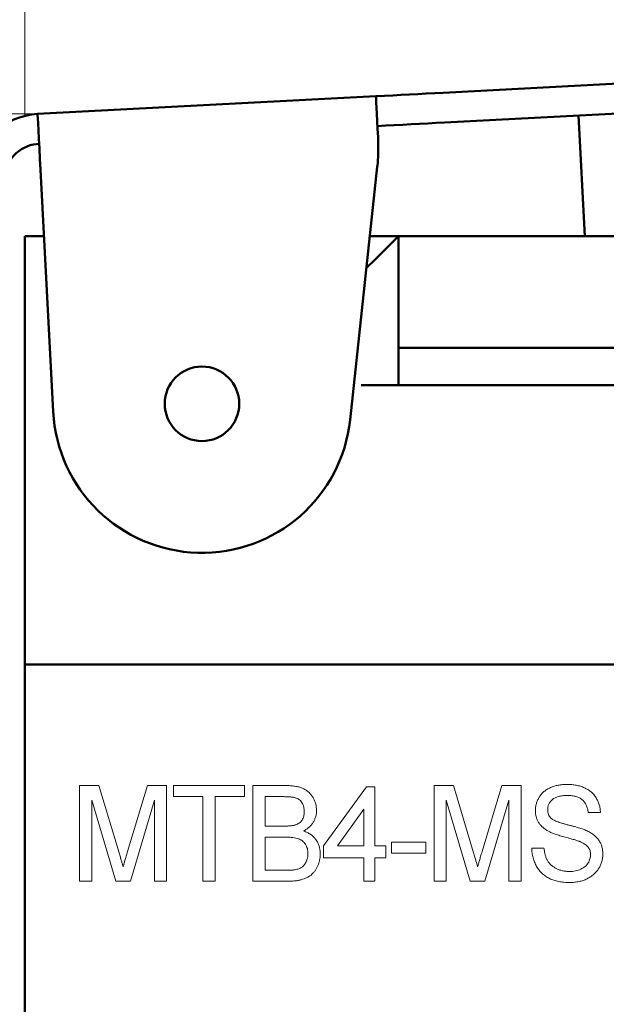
# Model space of a CAD drawing. Header units: millimetres. Extents: x 2171 to 2591, y 1134 to 1431.
# Tile 5 of 18: x 2261 to 2276, y 1336 to 1362. Entities that reach past the tile are written whole.
import ezdxf

# ---------------------------------------------------------------- set-up
doc = ezdxf.new("R2010")
doc.units = ezdxf.units.MM
doc.linetypes.add('ACAD_ISO12W100', pattern=[21, 12, -3, 0, -3, 0, -3])
for name, color, linetype, lineweight in [('main', 5, 'Continuous', 50), ('size', 7, 'Continuous', 20), ('text', 7, 'Continuous', 20)]:
    doc.layers.add(name, color=color, linetype=linetype, lineweight=lineweight)
doc.styles.add('GOST', font='GOST.shx', dxfattribs={"width": 0.8, "oblique": 15})
doc.dimstyles.new('GOST', dxfattribs={"dimscale": 0, "dimtxt": 3.5, "dimasz": 4, "dimexe": 1.25, "dimexo": 0, "dimtad": 1, "dimdec": 1, "dimrnd": 0.5, "dimtxsty": 'GOST', "dimcen": 5, "dimclrd": 256, "dimclre": 256, "dimclrt": 256, "dimadec": 1, "dimazin": 2, "dimtfac": 1, "dimtdec": 4, "dimtmove": 0, "dimatfit": 3, "dimfxl": 0, "dimtolj": 1, "dimtzin": 0, "dimlwd": -1, "dimlwe": -1, "dimarcsym": 0})

# ---------------------------------------------------------------- blocks, each defined once
blk = doc.blocks.new('*D212')
at = {"layer": 'Defpoints', "color": 0}
for p in [(2322.629, 1371.356), (2242.912, 1313.343), (2260.806, 1313.343)]:
    blk.add_point(p, dxfattribs=at)
at = {"layer": 'size', "ltscale": 5}
for p, q in [((2322.629, 1371.356), (2241.662, 1371.356)), ((2242.912, 1367.356), (2242.912, 1317.343)), ((2260.806, 1313.343), (2241.662, 1313.343))]:
    blk.add_line(p, q, dxfattribs=at)
at = {"layer": 'size'}
for points in [[(2243.579, 1367.356), (2242.246, 1367.356), (2242.912, 1371.356)], [(2242.246, 1317.343), (2243.579, 1317.343), (2242.912, 1313.343)]]:
    blk.add_solid(points, dxfattribs=at)
at = {"layer": 'size', "linetype": 'ByBlock', "insert": (2240.537, 1342.349), "char_height": 3.5, "attachment_point": 5, "rotation": 90, "style": 'GOST'}
blk.add_mtext('\\A1;58max', dxfattribs=at)
blk = doc.blocks.new('*D213')
at = {"layer": 'Defpoints', "color": 0}
for p in [(2322.629, 1387.974), (2322.629, 1371.356), (2260.806, 1359.872)]:
    blk.add_point(p, dxfattribs=at)
at = {"layer": 'size', "ltscale": 5}
for p, q in [((2260.806, 1359.872), (2260.806, 1389.224)), ((2322.629, 1371.356), (2322.629, 1389.224)), ((2264.806, 1387.974), (2318.629, 1387.974))]:
    blk.add_line(p, q, dxfattribs=at)
at = {"layer": 'size'}
for points in [[(2264.806, 1388.641), (2264.806, 1387.308), (2260.806, 1387.974)], [(2318.629, 1387.308), (2318.629, 1388.641), (2322.629, 1387.974)]]:
    blk.add_solid(points, dxfattribs=at)
at = {"layer": 'size', "linetype": 'ByBlock', "insert": (2291.718, 1390.35), "char_height": 3.5, "attachment_point": 5, "style": 'GOST'}
blk.add_mtext('\\A1;62', dxfattribs=at)
blk = doc.blocks.new('*D215')
at = {"layer": 'Defpoints', "color": 0}
for p in [(2261.143, 1359.922), (2250.912, 1313.343), (2260.806, 1313.343)]:
    blk.add_point(p, dxfattribs=at)
at = {"layer": 'size'}
for p, q in [((2261.143, 1359.922), (2249.662, 1359.922)), ((2250.912, 1355.922), (2250.912, 1317.343)), ((2260.806, 1313.343), (2249.662, 1313.343))]:
    blk.add_line(p, q, dxfattribs=at)
for points in [[(2251.579, 1355.922), (2250.246, 1355.922), (2250.912, 1359.922)], [(2250.246, 1317.343), (2251.579, 1317.343), (2250.912, 1313.343)]]:
    blk.add_solid(points, dxfattribs=at)
at = {"layer": 'size', "linetype": 'ByBlock', "insert": (2248.275, 1336.632), "char_height": 3.5, "attachment_point": 5, "rotation": 90, "style": 'GOST'}
blk.add_mtext('\\A1;46,5', dxfattribs=at)

msp = doc.modelspace()

# ---------------------------------------------------------------- linework, layer by layer
at = {"layer": 'main'}
for p, q in [((2272.026, 1360.493), (2301.191, 1362.021)), ((2272.067, 1359.694), (2301.233, 1361.222)), ((2261.143, 1359.922), (2270.227, 1360.398)), ((2260.983, 1359.907), (2261.143, 1359.922)), ((2275.665, 1359.882), (2275.835, 1356.643)), ((2270.289, 1358.9), (2270.284, 1359.299)), ((2261.185, 1359.123), (2261.033, 1359.104)), ((2270.262, 1358.503), (2269.533, 1351.715)), ((2261.562, 1351.933), (2261.222, 1358.424)), ((2260.806, 1356.643), (2261.315, 1356.643)), ((2260.806, 1355.643), (2260.806, 1356.643)), ((2270.063, 1356.643), (2270.83, 1356.643)), ((2270.83, 1352.643), (2270.83, 1356.643)), ((2270.83, 1356.643), (2281.783, 1356.643)), ((2260.806, 1345.143), (2260.806, 1355.643)), ((2270.83, 1353.643), (2281.783, 1353.643)), ((2275.413, 1352.643), (2269.83, 1352.643)), ((2281.783, 1352.643), (2275.413, 1352.643)), ((2315.306, 1345.143), (2260.806, 1345.143)), ((2260.806, 1344.143), (2260.806, 1345.143)), ((2260.806, 1324.143), (2260.806, 1344.143))]:
    msp.add_line(p, q, dxfattribs=at)
at = {"layer": 'main', "flags": 128}
for points in [[(2270.227, 1360.398), (2270.452, 1360.41), (2270.677, 1360.422), (2270.903, 1360.434), (2271.128, 1360.446), (2271.353, 1360.457), (2271.577, 1360.469), (2271.802, 1360.481), (2272.026, 1360.493)], [(2270.227, 1360.398), (2270.228, 1360.379), (2270.231, 1360.32), (2270.236, 1360.223), (2270.243, 1360.092), (2270.251, 1359.93), (2270.261, 1359.74), (2270.272, 1359.528), (2270.284, 1359.299)], [(2261.222, 1358.424), (2261.206, 1358.717), (2261.191, 1358.998), (2261.178, 1359.257), (2261.166, 1359.484), (2261.156, 1359.67), (2261.149, 1359.808), (2261.145, 1359.893), (2261.143, 1359.922)], [(2272.067, 1359.694), (2271.843, 1359.682), (2271.619, 1359.67), (2271.394, 1359.658), (2271.17, 1359.647), (2270.944, 1359.635), (2270.719, 1359.623), (2270.494, 1359.611), (2270.268, 1359.599)], [(2270.83, 1356.643), (2270.814, 1356.627), (2270.769, 1356.582), (2270.696, 1356.509), (2270.596, 1356.409), (2270.472, 1356.285), (2270.33, 1356.143), (2270.172, 1355.985), (2270.003, 1355.816), (2269.97, 1355.783)]]:
    msp.add_lwpolyline(points, dxfattribs=at)
at = {"layer": 'main'}
msp.add_circle((2265.556, 1352.143), 1, dxfattribs=at)
for centre, radius, start, end in [((2261.237, 1358.125), 1.8, 98.112, 181), ((2261.237, 1358.125), 1, 101.8073, 181), ((2265.291, 1359.037), 5, 353.8693, 358.4201), ((2265.556, 1352.143), 4, 183, 353.8693)]:
    msp.add_arc(centre, radius, start, end, dxfattribs=at)
at = {"layer": 'text'}
for p, q in [((2262.27, 1339.327), (2262.27, 1341.895)), ((2262.27, 1341.895), (2262.79, 1341.895)), ((2262.79, 1341.895), (2263.33, 1340.093)), ((2263.558, 1340.123), (2264.092, 1341.895)), ((2264.092, 1341.895), (2264.608, 1341.895)), ((2264.608, 1341.895), (2264.608, 1339.327)), ((2264.792, 1341.599), (2264.792, 1341.895)), ((2264.792, 1341.895), (2266.702, 1341.895)), ((2266.702, 1341.895), (2266.702, 1341.599)), ((2266.919, 1339.327), (2266.919, 1341.895)), ((2266.919, 1341.895), (2267.828, 1341.895)), ((2268.816, 1340.281), (2269.968, 1341.862)), ((2269.968, 1341.862), (2270.199, 1341.862)), ((2270.199, 1341.862), (2270.199, 1340.281)), ((2271.786, 1339.327), (2271.786, 1341.895)), ((2271.786, 1341.895), (2272.306, 1341.895)), ((2272.306, 1341.895), (2272.846, 1340.093)), ((2273.074, 1340.123), (2273.608, 1341.895)), ((2273.608, 1341.895), (2274.124, 1341.895)), ((2274.124, 1341.895), (2274.124, 1339.327)), ((2265.582, 1341.599), (2264.792, 1341.599)), ((2265.582, 1339.327), (2265.582, 1341.599)), ((2266.702, 1341.599), (2265.912, 1341.599)), ((2265.912, 1341.599), (2265.912, 1339.327)), ((2267.723, 1341.599), (2267.249, 1341.599)), ((2267.249, 1341.599), (2267.249, 1340.808)), ((2263.24, 1339.327), (2262.599, 1341.5)), ((2262.599, 1341.5), (2262.599, 1339.327)), ((2264.279, 1341.5), (2263.634, 1339.327)), ((2264.279, 1339.327), (2264.279, 1341.5)), ((2272.756, 1339.327), (2272.115, 1341.5)), ((2272.115, 1341.5), (2272.115, 1339.327)), ((2273.794, 1341.5), (2273.15, 1339.327)), ((2273.794, 1339.327), (2273.794, 1341.5)), ((2269.902, 1341.258), (2269.19, 1340.281)), ((2269.902, 1340.281), (2269.902, 1341.258)), ((2276.251, 1341.17), (2275.922, 1341.17)), ((2267.249, 1340.808), (2267.762, 1340.808)), ((2267.798, 1340.512), (2267.249, 1340.512)), ((2267.249, 1340.512), (2267.249, 1339.623)), ((2268.816, 1339.952), (2268.816, 1340.281)), ((2269.19, 1340.281), (2269.902, 1340.281)), ((2270.199, 1340.281), (2270.495, 1340.281)), ((2270.495, 1340.281), (2270.495, 1339.952)), ((2270.647, 1340.084), (2270.647, 1340.38)), ((2270.647, 1340.38), (2271.569, 1340.38)), ((2271.569, 1340.38), (2271.569, 1340.084)), ((2274.407, 1340.216), (2274.736, 1340.216)), ((2269.902, 1339.952), (2268.816, 1339.952)), ((2269.902, 1339.327), (2269.902, 1339.952)), ((2270.199, 1339.952), (2270.199, 1339.327)), ((2270.495, 1339.952), (2270.199, 1339.952)), ((2271.569, 1340.084), (2270.647, 1340.084)), ((2267.249, 1339.623), (2267.839, 1339.623)), ((2262.599, 1339.327), (2262.27, 1339.327)), ((2263.634, 1339.327), (2263.24, 1339.327)), ((2264.608, 1339.327), (2264.279, 1339.327)), ((2265.912, 1339.327), (2265.582, 1339.327)), ((2267.834, 1339.327), (2266.919, 1339.327)), ((2270.199, 1339.327), (2269.902, 1339.327)), ((2272.115, 1339.327), (2271.786, 1339.327)), ((2273.15, 1339.327), (2272.756, 1339.327)), ((2274.124, 1339.327), (2273.794, 1339.327))]:
    msp.add_line(p, q, dxfattribs=at)
for points, knots in [([(2267.828, 1341.895), (2267.851, 1341.895), (2267.895, 1341.895), (2267.959, 1341.89), (2268.02, 1341.884), (2268.078, 1341.876), (2268.132, 1341.865), (2268.182, 1341.851), (2268.229, 1341.835), (2268.287, 1341.81), (2268.354, 1341.773), (2268.425, 1341.717), (2268.487, 1341.65), (2268.538, 1341.573), (2268.579, 1341.491), (2268.61, 1341.406), (2268.628, 1341.318), (2268.63, 1341.259), (2268.632, 1341.229)], [0, 0, 0, 0, 0.057153, 0.111794, 0.163536, 0.21289, 0.259689, 0.304033, 0.345971, 0.38624, 0.463779, 0.539539, 0.61578, 0.694666, 0.773288, 0.849584, 0.924785, 1, 1, 1, 1]), ([(2274.506, 1341.224), (2274.507, 1341.256), (2274.51, 1341.319), (2274.529, 1341.413), (2274.562, 1341.502), (2274.599, 1341.573), (2274.635, 1341.627), (2274.666, 1341.665), (2274.699, 1341.701), (2274.735, 1341.734), (2274.775, 1341.765), (2274.816, 1341.794), (2274.862, 1341.818), (2274.926, 1341.85), (2275.011, 1341.881), (2275.119, 1341.908), (2275.233, 1341.924), (2275.31, 1341.927), (2275.349, 1341.928)], [0, 0, 0, 0, 0.077422, 0.153729, 0.230199, 0.308439, 0.348154, 0.387991, 0.42728, 0.467465, 0.507631, 0.548505, 0.590553, 0.633684, 0.721927, 0.811535, 0.903872, 1, 1, 1, 1]), ([(2275.349, 1341.928), (2275.393, 1341.927), (2275.477, 1341.925), (2275.599, 1341.908), (2275.713, 1341.879), (2275.803, 1341.846), (2275.869, 1341.813), (2275.916, 1341.787), (2275.959, 1341.758), (2276, 1341.725), (2276.038, 1341.691), (2276.073, 1341.653), (2276.105, 1341.613), (2276.143, 1341.556), (2276.183, 1341.48), (2276.22, 1341.382), (2276.244, 1341.278), (2276.248, 1341.207), (2276.251, 1341.17)], [0, 0, 0, 0, 0.098228, 0.191025, 0.279808, 0.365085, 0.406709, 0.447333, 0.486864, 0.526213, 0.565087, 0.603673, 0.642475, 0.681466, 0.759511, 0.837632, 0.917464, 1, 1, 1, 1]), ([(2268.302, 1341.197), (2268.302, 1341.218), (2268.3, 1341.259), (2268.29, 1341.319), (2268.272, 1341.375), (2268.247, 1341.426), (2268.216, 1341.472), (2268.178, 1341.511), (2268.134, 1341.542), (2268.092, 1341.56), (2268.054, 1341.571), (2268.02, 1341.579), (2267.982, 1341.585), (2267.94, 1341.59), (2267.892, 1341.594), (2267.84, 1341.597), (2267.783, 1341.598), (2267.743, 1341.598), (2267.723, 1341.599)], [0, 0, 0, 0, 0.077453, 0.150837, 0.221613, 0.291349, 0.359183, 0.424532, 0.488707, 0.555413, 0.592206, 0.633393, 0.680523, 0.733081, 0.791138, 0.855375, 0.924555, 1, 1, 1, 1]), ([(2275.363, 1341.631), (2275.341, 1341.631), (2275.298, 1341.631), (2275.236, 1341.625), (2275.178, 1341.616), (2275.126, 1341.604), (2275.078, 1341.588), (2275.034, 1341.569), (2274.995, 1341.546), (2274.961, 1341.52), (2274.932, 1341.491), (2274.906, 1341.46), (2274.884, 1341.429), (2274.866, 1341.396), (2274.852, 1341.361), (2274.842, 1341.324), (2274.836, 1341.287), (2274.835, 1341.261), (2274.835, 1341.248)], [0, 0, 0, 0, 0.090412, 0.175543, 0.254225, 0.327646, 0.396334, 0.460647, 0.521932, 0.580374, 0.636362, 0.690551, 0.742443, 0.793554, 0.844819, 0.895641, 0.946675, 1, 1, 1, 1]), ([(2275.922, 1341.17), (2275.919, 1341.189), (2275.915, 1341.225), (2275.903, 1341.277), (2275.889, 1341.325), (2275.871, 1341.37), (2275.849, 1341.412), (2275.824, 1341.45), (2275.795, 1341.484), (2275.763, 1341.516), (2275.727, 1341.543), (2275.687, 1341.567), (2275.642, 1341.587), (2275.594, 1341.603), (2275.542, 1341.616), (2275.486, 1341.625), (2275.426, 1341.63), (2275.384, 1341.631), (2275.363, 1341.631)], [0, 0, 0, 0, 0.068321, 0.133685, 0.195705, 0.255003, 0.312137, 0.367733, 0.422949, 0.477506, 0.533025, 0.589742, 0.649453, 0.711644, 0.777437, 0.847295, 0.920918, 1, 1, 1, 1]), ([(2268.061, 1340.839), (2268.08, 1340.846), (2268.117, 1340.859), (2268.166, 1340.889), (2268.209, 1340.925), (2268.243, 1340.968), (2268.27, 1341.017), (2268.289, 1341.072), (2268.301, 1341.133), (2268.302, 1341.175), (2268.302, 1341.197)], [0, 0, 0, 0, 0.129655, 0.251855, 0.36994, 0.486045, 0.604535, 0.728373, 0.858603, 1, 1, 1, 1]), ([(2268.632, 1341.229), (2268.63, 1341.202), (2268.628, 1341.147), (2268.612, 1341.066), (2268.583, 1340.988), (2268.546, 1340.913), (2268.496, 1340.843), (2268.435, 1340.779), (2268.362, 1340.722), (2268.308, 1340.692), (2268.28, 1340.677)], [0, 0, 0, 0, 0.119474, 0.237228, 0.356693, 0.478628, 0.60264, 0.728564, 0.86074, 1, 1, 1, 1]), ([(2274.858, 1340.669), (2274.829, 1340.686), (2274.775, 1340.717), (2274.702, 1340.774), (2274.641, 1340.836), (2274.591, 1340.905), (2274.553, 1340.979), (2274.525, 1341.057), (2274.509, 1341.139), (2274.507, 1341.196), (2274.506, 1341.224)], [0, 0, 0, 0, 0.14092, 0.272031, 0.39748, 0.518629, 0.637481, 0.756264, 0.875776, 1, 1, 1, 1]), ([(2274.835, 1341.248), (2274.836, 1341.226), (2274.838, 1341.183), (2274.856, 1341.122), (2274.883, 1341.067), (2274.911, 1341.036), (2274.924, 1341.021)], [0, 0, 0, 0, 0.264086, 0.511995, 0.754703, 1, 1, 1, 1]), ([(2274.924, 1341.021), (2274.933, 1341.014), (2274.952, 1340.997), (2274.988, 1340.975), (2275.032, 1340.952), (2275.085, 1340.93), (2275.147, 1340.907), (2275.217, 1340.884), (2275.296, 1340.861), (2275.382, 1340.839), (2275.469, 1340.817), (2275.551, 1340.795), (2275.626, 1340.774), (2275.694, 1340.753), (2275.756, 1340.733), (2275.81, 1340.714), (2275.857, 1340.695), (2275.886, 1340.682), (2275.899, 1340.677)], [0, 0, 0, 0, 0.033017, 0.073106, 0.120919, 0.175901, 0.239162, 0.310535, 0.389945, 0.477463, 0.56594, 0.647942, 0.723, 0.791742, 0.853253, 0.908988, 0.957885, 1, 1, 1, 1]), ([(2267.762, 1340.808), (2267.778, 1340.808), (2267.811, 1340.808), (2267.857, 1340.81), (2267.9, 1340.812), (2267.94, 1340.816), (2267.975, 1340.82), (2268.007, 1340.825), (2268.035, 1340.831), (2268.053, 1340.836), (2268.061, 1340.839)], [0, 0, 0, 0, 0.166945, 0.322042, 0.463591, 0.595297, 0.713621, 0.820599, 0.914828, 1, 1, 1, 1]), ([(2268.401, 1340.067), (2268.4, 1340.091), (2268.399, 1340.136), (2268.386, 1340.202), (2268.365, 1340.263), (2268.335, 1340.319), (2268.298, 1340.369), (2268.253, 1340.411), (2268.202, 1340.445), (2268.143, 1340.471), (2268.074, 1340.49), (2267.993, 1340.503), (2267.9, 1340.511), (2267.833, 1340.512), (2267.798, 1340.512)], [0, 0, 0, 0, 0.08149, 0.158913, 0.23307, 0.306397, 0.378176, 0.448842, 0.519183, 0.592004, 0.672852, 0.766861, 0.876146, 1, 1, 1, 1]), ([(2268.28, 1340.677), (2268.297, 1340.671), (2268.332, 1340.659), (2268.382, 1340.638), (2268.428, 1340.614), (2268.472, 1340.586), (2268.512, 1340.556), (2268.549, 1340.522), (2268.583, 1340.486), (2268.614, 1340.447), (2268.641, 1340.405), (2268.665, 1340.361), (2268.685, 1340.316), (2268.702, 1340.269), (2268.714, 1340.22), (2268.724, 1340.169), (2268.729, 1340.116), (2268.73, 1340.08), (2268.73, 1340.062)], [0, 0, 0, 0, 0.067791, 0.133791, 0.197424, 0.259673, 0.320967, 0.381759, 0.442513, 0.503199, 0.563865, 0.623887, 0.684213, 0.744668, 0.806841, 0.869287, 0.93352, 1, 1, 1, 1]), ([(2275.719, 1340.385), (2275.71, 1340.389), (2275.691, 1340.397), (2275.657, 1340.408), (2275.617, 1340.422), (2275.569, 1340.437), (2275.514, 1340.453), (2275.453, 1340.47), (2275.384, 1340.49), (2275.311, 1340.509), (2275.236, 1340.53), (2275.165, 1340.55), (2275.1, 1340.571), (2275.041, 1340.591), (2274.987, 1340.611), (2274.939, 1340.63), (2274.896, 1340.649), (2274.87, 1340.663), (2274.858, 1340.669)], [0, 0, 0, 0, 0.031744, 0.070772, 0.118029, 0.17263, 0.235144, 0.305743, 0.383885, 0.470119, 0.557048, 0.638377, 0.713206, 0.782478, 0.845349, 0.90274, 0.954179, 1, 1, 1, 1]), ([(2275.899, 1340.677), (2275.917, 1340.668), (2275.951, 1340.651), (2275.999, 1340.623), (2276.044, 1340.593), (2276.085, 1340.562), (2276.123, 1340.528), (2276.157, 1340.493), (2276.188, 1340.456), (2276.224, 1340.405), (2276.262, 1340.337), (2276.294, 1340.248), (2276.313, 1340.154), (2276.316, 1340.089), (2276.317, 1340.056)], [0, 0, 0, 0, 0.072701, 0.143236, 0.210955, 0.27611, 0.339414, 0.400787, 0.460991, 0.520469, 0.637285, 0.754479, 0.874762, 1, 1, 1, 1]), ([(2275.43, 1339.294), (2275.403, 1339.294), (2275.351, 1339.294), (2275.274, 1339.3), (2275.201, 1339.308), (2275.131, 1339.319), (2275.064, 1339.335), (2275.001, 1339.354), (2274.941, 1339.375), (2274.884, 1339.4), (2274.83, 1339.429), (2274.78, 1339.461), (2274.732, 1339.497), (2274.687, 1339.536), (2274.645, 1339.578), (2274.606, 1339.624), (2274.571, 1339.673), (2274.538, 1339.726), (2274.509, 1339.78), (2274.483, 1339.837), (2274.461, 1339.896), (2274.443, 1339.957), (2274.428, 1340.019), (2274.417, 1340.083), (2274.41, 1340.149), (2274.408, 1340.193), (2274.407, 1340.216)], [0, 0, 0, 0, 0.051307, 0.100731, 0.148023, 0.193672, 0.237505, 0.27992, 0.321061, 0.360914, 0.400006, 0.438385, 0.47671, 0.514942, 0.553088, 0.591607, 0.630466, 0.670318, 0.710441, 0.75043, 0.790754, 0.831488, 0.872346, 0.913968, 0.956583, 1, 1, 1, 1]), ([(2274.736, 1340.216), (2274.74, 1340.183), (2274.748, 1340.121), (2274.768, 1340.032), (2274.795, 1339.952), (2274.829, 1339.881), (2274.873, 1339.818), (2274.926, 1339.761), (2274.99, 1339.712), (2275.063, 1339.668), (2275.144, 1339.633), (2275.23, 1339.608), (2275.321, 1339.593), (2275.384, 1339.591), (2275.416, 1339.59)], [0, 0, 0, 0, 0.095134, 0.182531, 0.263686, 0.339013, 0.411719, 0.486105, 0.563854, 0.646321, 0.731576, 0.8183, 0.907183, 1, 1, 1, 1]), ([(2275.987, 1340.038), (2275.987, 1340.057), (2275.985, 1340.093), (2275.974, 1340.146), (2275.953, 1340.194), (2275.926, 1340.24), (2275.889, 1340.282), (2275.842, 1340.32), (2275.785, 1340.355), (2275.742, 1340.375), (2275.719, 1340.385)], [0, 0, 0, 0, 0.1189013, 0.2323924, 0.3426948, 0.4545437, 0.5712552, 0.6998818, 0.8418676, 1, 1, 1, 1]), ([(2263.33, 1340.093), (2263.336, 1340.072), (2263.347, 1340.033), (2263.365, 1339.976), (2263.38, 1339.923), (2263.394, 1339.874), (2263.407, 1339.828), (2263.419, 1339.787), (2263.429, 1339.75), (2263.436, 1339.727), (2263.439, 1339.715)], [0, 0, 0, 0, 0.162557, 0.314317, 0.454909, 0.584703, 0.704592, 0.813681, 0.911611, 1, 1, 1, 1]), ([(2263.439, 1339.715), (2263.442, 1339.728), (2263.45, 1339.754), (2263.461, 1339.794), (2263.474, 1339.839), (2263.488, 1339.888), (2263.503, 1339.941), (2263.521, 1339.998), (2263.538, 1340.06), (2263.551, 1340.102), (2263.558, 1340.123)], [0, 0, 0, 0, 0.089304, 0.189754, 0.299346, 0.419253, 0.549135, 0.689334, 0.839508, 1, 1, 1, 1]), ([(2268.73, 1340.062), (2268.729, 1340.033), (2268.728, 1339.975), (2268.714, 1339.89), (2268.692, 1339.808), (2268.66, 1339.731), (2268.623, 1339.659), (2268.581, 1339.595), (2268.535, 1339.54), (2268.484, 1339.493), (2268.427, 1339.453), (2268.364, 1339.42), (2268.295, 1339.391), (2268.219, 1339.367), (2268.135, 1339.348), (2268.042, 1339.336), (2267.941, 1339.328), (2267.87, 1339.327), (2267.834, 1339.327)], [0, 0, 0, 0, 0.06625, 0.131254, 0.194978, 0.258716, 0.320161, 0.377474, 0.431886, 0.483404, 0.534797, 0.58825, 0.644919, 0.704861, 0.769443, 0.839779, 0.916697, 1, 1, 1, 1]), ([(2268.053, 1339.635), (2268.071, 1339.639), (2268.104, 1339.646), (2268.152, 1339.663), (2268.196, 1339.681), (2268.235, 1339.705), (2268.271, 1339.732), (2268.302, 1339.766), (2268.33, 1339.805), (2268.356, 1339.85), (2268.376, 1339.899), (2268.39, 1339.952), (2268.399, 1340.008), (2268.4, 1340.047), (2268.401, 1340.067)], [0, 0, 0, 0, 0.087626, 0.169571, 0.247048, 0.320874, 0.393647, 0.468888, 0.547392, 0.630939, 0.718724, 0.808005, 0.901956, 1, 1, 1, 1]), ([(2272.846, 1340.093), (2272.852, 1340.072), (2272.863, 1340.033), (2272.88, 1339.976), (2272.896, 1339.923), (2272.91, 1339.874), (2272.923, 1339.828), (2272.935, 1339.787), (2272.945, 1339.75), (2272.952, 1339.727), (2272.955, 1339.715)], [0, 0, 0, 0, 0.162557, 0.314317, 0.454909, 0.584703, 0.704592, 0.813681, 0.911611, 1, 1, 1, 1]), ([(2272.955, 1339.715), (2272.958, 1339.728), (2272.966, 1339.754), (2272.977, 1339.794), (2272.99, 1339.839), (2273.004, 1339.888), (2273.019, 1339.941), (2273.037, 1339.998), (2273.054, 1340.06), (2273.067, 1340.102), (2273.074, 1340.123)], [0, 0, 0, 0, 0.089304, 0.189754, 0.299346, 0.419253, 0.549135, 0.689334, 0.839508, 1, 1, 1, 1]), ([(2275.416, 1339.59), (2275.444, 1339.59), (2275.499, 1339.591), (2275.579, 1339.604), (2275.654, 1339.622), (2275.723, 1339.649), (2275.786, 1339.682), (2275.841, 1339.721), (2275.887, 1339.766), (2275.923, 1339.817), (2275.952, 1339.87), (2275.972, 1339.926), (2275.985, 1339.982), (2275.987, 1340.019), (2275.987, 1340.038)], [0, 0, 0, 0, 0.104683, 0.203382, 0.298084, 0.389194, 0.476818, 0.55898, 0.637419, 0.714128, 0.789, 0.860594, 0.930722, 1, 1, 1, 1]), ([(2276.317, 1340.056), (2276.315, 1340.022), (2276.313, 1339.955), (2276.291, 1339.857), (2276.257, 1339.762), (2276.217, 1339.687), (2276.179, 1339.629), (2276.147, 1339.587), (2276.112, 1339.549), (2276.073, 1339.513), (2276.033, 1339.478), (2275.988, 1339.448), (2275.942, 1339.419), (2275.875, 1339.384), (2275.786, 1339.347), (2275.673, 1339.317), (2275.553, 1339.297), (2275.471, 1339.295), (2275.43, 1339.294)], [0, 0, 0, 0, 0.076944, 0.152618, 0.229714, 0.308434, 0.348509, 0.388357, 0.428216, 0.46832, 0.508849, 0.550134, 0.592202, 0.635349, 0.723086, 0.812106, 0.904212, 1, 1, 1, 1]), ([(2267.839, 1339.623), (2267.863, 1339.623), (2267.906, 1339.624), (2267.965, 1339.625), (2268.013, 1339.629), (2268.041, 1339.633), (2268.053, 1339.635)], [0, 0, 0, 0, 0.3284711, 0.6043323, 0.8281086, 1, 1, 1, 1])]:
    msp.add_open_spline(points, degree=3, knots=knots, dxfattribs=at)

# ---------------------------------------------------------------- dimensions: what is measured, and where the dimension line sits
at = {"layer": 'size', "linetype": 'ByBlock', "ltscale": 5}
dim = msp.add_linear_dim(base=(2322.629, 1387.974), p1=(2260.806, 1359.872), p2=(2322.629, 1371.356), dimstyle='GOST', override={"dimscale": 1, "dimlfac": 1, "dimtxsty": 'GOST', "dimsah": 1, "dimtolj": 1}, dxfattribs=at)
dim.commit()
dim.dimension.update_dxf_attribs({"geometry": '*D213', "text_midpoint": (2291.718, 1390.35)})
at = {"layer": 'size', "linetype": 'ACAD_ISO12W100', "ltscale": 5}
dim = msp.add_linear_dim(base=(2242.912, 1313.343), p1=(2322.629, 1371.356), p2=(2260.806, 1313.343), angle=90, text='<>max', dimstyle='GOST', override={"dimscale": 1, "dimlfac": 1, "dimtxsty": 'GOST', "dimsah": 1, "dimtolj": 1}, dxfattribs=at)
dim.commit()
dim.dimension.update_dxf_attribs({"geometry": '*D212', "text_midpoint": (2240.537, 1342.349)})
at = {"layer": 'size'}
dim = msp.add_linear_dim(base=(2250.912, 1313.343), p1=(2261.143, 1359.922), p2=(2260.806, 1313.343), angle=90, dimstyle='GOST', override={"dimscale": 1, "dimasz": 4, "dimlfac": 1, "dimtxsty": 'GOST', "dimsah": 1, "dimtolj": 1}, dxfattribs=at)
dim.commit()
dim.dimension.update_dxf_attribs({"geometry": '*D215', "text_midpoint": (2248.275, 1336.632)})

doc.saveas('drawing.dxf')
